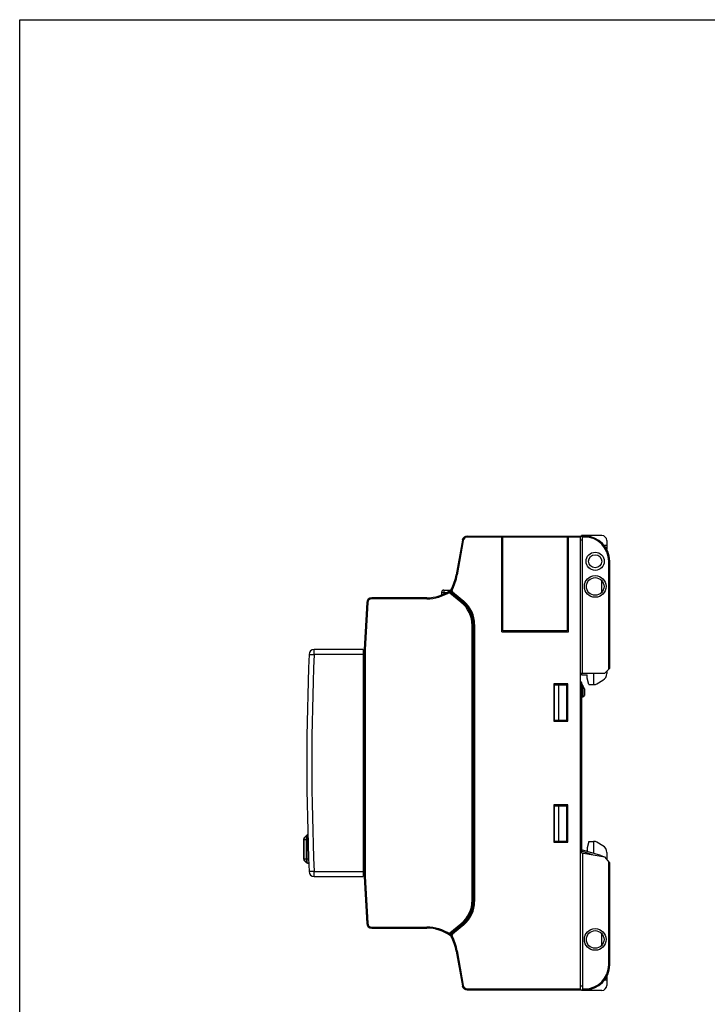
# Model space of a CAD drawing. Extents: x 0 to 420, y 0 to 297.
# Tile 3 of 9: x 0 to 136, y 102 to 297. Entities that reach past the tile are written whole.
import ezdxf

# ---------------------------------------------------------------- set-up
doc = ezdxf.new("R2010")
doc.units = 0
doc.header["$LTSCALE"] = 23.1
doc.layers.get('0').update_dxf_attribs({"linetype": 'CONTINUOUS'})
for name, color, linetype in [('02___PRT_ALL_AXES', 7, 'CONTINUOUS'), ('CHANFREINS', 7, 'CONTINUOUS'), ('CONGES', 7, 'CONTINUOUS')]:
    doc.layers.add(name, color=color, linetype=linetype)

msp = doc.modelspace()

# ---------------------------------------------------------------- linework, layer by layer
at = {"color": 7, "linetype": 'CONTINUOUS'}
for p, q in [((0, 0), (0, 297)), ((0, 297), (420, 297)), ((88.76, 194.61), (112.02, 194.61)), ((95.62, 175.61), (95.62, 194.61)), ((95.82, 193.81), (95.62, 193.81)), ((95.82, 193.51), (95.62, 193.51)), ((95.82, 175.81), (95.82, 194.61)), ((108.57, 194.61), (108.57, 175.81)), ((108.82, 193.81), (108.57, 193.81)), ((108.82, 193.51), (108.57, 193.51)), ((108.82, 175.61), (108.82, 194.61)), ((111.62, 193.81), (111.12, 193.81)), ((111.42, 194.61), (111.42, 194.71)), ((115.42, 194.71), (111.42, 194.71)), ((111.62, 167.41), (111.62, 194.61)), ((116.42, 193.71), (116.42, 192.71)), ((117.02, 168.41), (117.02, 189.61)), ((108.57, 175.81), (95.82, 175.81)), ((95.62, 175.61), (108.82, 175.61)), ((68.08, 172.11), (58.38, 172.11)), ((68.08, 172.11), (68.08, 127.11)), ((116.02, 167.41), (117.02, 168.41)), ((90.02, 167.58), (89.93, 167.59)), ((89.93, 167.02), (90.02, 167.01)), ((111.12, 167.41), (116.02, 167.41)), ((111.42, 167.41), (111.42, 167.06)), ((111.42, 167.06), (112.52, 167.06)), ((112.52, 166.46), (112.52, 167.06)), ((112.87, 165.16), (112.52, 166.46)), ((113.82, 167.41), (113.82, 165.16)), ((108.72, 165.31), (105.92, 165.31)), ((105.92, 165.31), (105.92, 157.91)), ((108.52, 158.11), (108.52, 165.11)), ((108.72, 157.91), (108.72, 165.31)), ((111.12, 165.81), (111.42, 165.51)), ((111.42, 165.51), (111.42, 131.81)), ((112.87, 165.16), (113.82, 165.16)), ((105.92, 157.91), (108.72, 157.91)), ((108.72, 141.31), (105.92, 141.31)), ((105.92, 141.31), (105.92, 133.91)), ((108.52, 134.11), (108.52, 141.11)), ((108.72, 133.91), (108.72, 141.31)), ((56.33, 130.84), (56.33, 134.54)), ((56.38, 134.54), (56.33, 134.54)), ((56.38, 134.23), (56.33, 134.23)), ((105.92, 133.91), (108.72, 133.91)), ((112.87, 134.06), (112.52, 132.76)), ((112.87, 134.06), (113.82, 134.06)), ((113.82, 134.06), (113.82, 131.67)), ((56.33, 130.53), (56.33, 130.84)), ((56.33, 130.84), (56.38, 130.84)), ((111.42, 131.81), (116.04, 131)), ((111.62, 131.77), (111.62, 104.61)), ((112.24, 132.16), (112.52, 132.16)), ((112.52, 132.76), (112.52, 132.16)), ((117.02, 129.82), (116.04, 131)), ((56.33, 130.53), (56.38, 130.53)), ((117.02, 109.61), (117.02, 129.82)), ((58.38, 127.11), (68.08, 127.11)), ((90.02, 127.12), (89.93, 127.11)), ((90.02, 126.69), (89.93, 126.69)), ((87.13, 117.01), (87.13, 117.16)), ((85.53, 115.8), (85.69, 115.8)), ((116.42, 106.51), (116.42, 105.51)), ((111.12, 105.41), (111.62, 105.41)), ((111.12, 104.61), (112.02, 104.61)), ((111.42, 104.51), (111.42, 104.61)), ((115.42, 104.51), (111.42, 104.51))]:
    msp.add_line(p, q, dxfattribs=at)
at = {"color": 9, "linetype": 'CONTINUOUS'}
for p, q in [((95.62, 194.41), (88.76, 194.41)), ((108.57, 194.41), (95.82, 194.41)), ((111.12, 194.41), (108.82, 194.41)), ((112.02, 194.41), (111.62, 194.41)), ((116.42, 192.71), (115.94, 192.71)), ((116.82, 168.21), (116.82, 189.61)), ((58.38, 171.11), (58.38, 172.11)), ((57.38, 171.15), (58.38, 171.11)), ((68.08, 171.11), (58.38, 171.11)), ((56.38, 134.4), (56.33, 134.4)), ((56.38, 134.19), (56.33, 134.19)), ((56.38, 134.13), (56.33, 134.13)), ((56.38, 133.78), (56.33, 133.78)), ((56.38, 130.9), (56.33, 130.9)), ((116.82, 109.61), (116.82, 130.06)), ((58.38, 128.11), (57.38, 128.07)), ((58.38, 127.11), (58.38, 128.11)), ((58.38, 128.11), (68.08, 128.11)), ((116.42, 106.51), (115.94, 106.51)), ((111.62, 104.81), (112.02, 104.81))]:
    msp.add_line(p, q, dxfattribs=at)
at = {"color": 7, "linetype": 'CONTINUOUS'}
for centre, radius in [((114.12, 189.61), 1.8), ((114.12, 189.61), 1.3), ((114.12, 184.61), 2.15), ((114.12, 184.61), 1.75), ((114.12, 114.61), 2.15), ((114.12, 114.61), 1.75)]:
    msp.add_circle(centre, radius, dxfattribs=at)
for centre, radius, start, end in [((115.42, 193.71), 1, 0, 90), ((80.73, 190.36), 8, 286.8671, 291.385), ((58.38, 171.11), 1, 90, 177.5624), ((563.43, 149.61), 506.5, 177.5624, 182.4376), ((58.38, 128.11), 1, 182.4376, 270), ((80.73, 108.86), 8, 87.8882, 89.1862), ((80.73, 108.86), 8, 72.2125, 76.9504), ((115.42, 105.51), 1, 270, 360)]:
    msp.add_arc(centre, radius, start, end, dxfattribs=at)
at = {"color": 9, "linetype": 'CONTINUOUS'}
msp.add_arc((563.43, 149.61), 505.5, 177.5624, 182.4376, dxfattribs=at)
at = {"layer": '02___PRT_ALL_AXES', "color": 7, "linetype": 'CONTINUOUS'}
for p, q in [((115.42, 183.44), (115.42, 185.78)), ((68.33, 170.51), (68.08, 170.51)), ((68.08, 128.71), (68.33, 128.71)), ((115.42, 113.44), (115.42, 115.78))]:
    msp.add_line(p, q, dxfattribs=at)
at = {"layer": 'CHANFREINS', "color": 7, "linetype": 'CONTINUOUS'}
for p, q in [((106.02, 165.11), (108.52, 165.11)), ((106.02, 165.11), (106.02, 158.11)), ((106.82, 165.11), (106.82, 158.11)), ((111.97, 164.31), (111.42, 165.51)), ((111.67, 164.96), (111.67, 162.71)), ((111.97, 164.31), (111.97, 163.01)), ((111.42, 162.71), (111.67, 162.71)), ((111.67, 162.71), (111.97, 163.01)), ((106.02, 158.11), (108.52, 158.11)), ((106.02, 141.11), (108.52, 141.11)), ((106.02, 141.11), (106.02, 134.11)), ((106.82, 141.11), (106.82, 134.11)), ((106.02, 134.11), (108.52, 134.11)), ((115.23, 131.24), (111.42, 132.41)), ((113.62, 131.42), (111.42, 132.1)), ((115.23, 131.24), (115.8, 131.04)), ((85.71, 116.01), (85.94, 116.01)), ((86.93, 116.86), (86.85, 116.93))]:
    msp.add_line(p, q, dxfattribs=at)
at = {"layer": 'CONGES', "color": 7, "linetype": 'CONTINUOUS'}
for p, q in [((87.78, 193.78), (86.57, 186.93)), ((111.12, 194.61), (111.12, 104.61)), ((116.42, 192.71), (116.42, 191.98)), ((84.14, 183.89), (85.44, 183.89)), ((85.44, 183.86), (85.44, 183.89)), ((85.53, 183.36), (85.53, 183.76)), ((80.73, 182.36), (69.81, 182.36)), ((83.64, 183.39), (83.64, 182.92)), ((85.53, 183.36), (85.33, 183.26)), ((87.63, 181.66), (85.53, 183.36)), ((85.7, 183.41), (87.95, 181.52)), ((68.81, 181.41), (68.33, 172.14)), ((89.93, 122.38), (89.93, 176.84)), ((90.02, 177.08), (90.02, 122.14)), ((68.33, 172.08), (68.33, 172.14)), ((68.33, 172.08), (68.33, 127.14)), ((68.08, 171.11), (68.33, 171.11)), ((114.47, 165.33), (115.67, 166.03)), ((116.42, 167.81), (116.42, 167.33)), ((56.44, 134.79), (56.82, 135.17)), ((57.07, 135.4), (56.88, 135.21)), ((56.96, 135.23), (57.13, 135.23)), ((56.38, 130.41), (56.38, 134.65)), ((115.67, 133.19), (114.47, 133.89)), ((116.42, 131.89), (116.42, 130.54)), ((56.44, 130.27), (56.82, 129.89)), ((56.96, 129.83), (57.31, 129.83)), ((57.01, 129.83), (57.07, 129.77)), ((57.32, 129.71), (57.21, 129.71)), ((68.08, 128.11), (68.33, 128.11)), ((68.33, 127.08), (68.33, 127.14)), ((68.33, 127.08), (68.81, 117.81)), ((85.53, 115.86), (87.63, 117.56)), ((87.95, 117.7), (85.7, 115.81)), ((69.81, 116.86), (80.73, 116.86)), ((85.53, 115.86), (85.33, 115.95)), ((85.53, 115.46), (85.53, 115.86)), ((86.57, 112.29), (87.78, 105.44)), ((116.42, 107.25), (116.42, 106.51)), ((88.76, 104.61), (111.12, 104.61))]:
    msp.add_line(p, q, dxfattribs=at)
at = {"layer": 'CONGES', "color": 9, "linetype": 'CONTINUOUS'}
for p, q in [((87.97, 193.75), (86.76, 186.89)), ((87.97, 193.75), (87.78, 193.78)), ((88.76, 194.41), (88.76, 194.61)), ((112.02, 194.41), (112.02, 194.61)), ((116.82, 189.61), (117.02, 189.61)), ((86.76, 186.89), (86.57, 186.93)), ((84.14, 183.89), (84.14, 183.13)), ((85.33, 183.26), (85.33, 183.57)), ((85.51, 183.75), (85.52, 183.76)), ((85.52, 183.76), (85.53, 183.76)), ((85.75, 183.93), (85.58, 184.03)), ((85.83, 183.56), (85.7, 183.41)), ((85.83, 183.56), (88.08, 181.68)), ((69.81, 182.16), (69.81, 182.36)), ((80.73, 182.16), (69.81, 182.16)), ((80.73, 182.16), (80.73, 182.36)), ((83.64, 183.39), (84.64, 183.39)), ((87.5, 181.5), (85.33, 183.26)), ((87.5, 181.5), (87.63, 181.66)), ((88.08, 181.68), (87.95, 181.52)), ((69.01, 181.4), (68.53, 172.13)), ((69.01, 181.4), (68.81, 181.41)), ((89.73, 122.38), (89.73, 176.84)), ((89.73, 176.84), (89.93, 176.84)), ((90.22, 177.08), (90.02, 177.08)), ((90.22, 177.08), (90.22, 122.14)), ((68.53, 172.13), (68.33, 172.14)), ((68.53, 172.08), (68.33, 172.08)), ((68.53, 172.08), (68.53, 127.14)), ((68.08, 170.71), (68.33, 170.71)), ((56.44, 130.27), (56.44, 134.79)), ((56.82, 135.17), (56.82, 129.89)), ((56.96, 135.23), (56.96, 129.83)), ((56.38, 134.43), (57.15, 134.43)), ((56.38, 130.63), (57.28, 130.63)), ((68.08, 128.51), (68.33, 128.51)), ((68.53, 127.14), (68.33, 127.14)), ((68.53, 127.09), (68.33, 127.08)), ((68.53, 127.09), (69.01, 117.82)), ((89.73, 122.38), (89.93, 122.38)), ((90.22, 122.14), (90.02, 122.14)), ((69.01, 117.82), (68.81, 117.81)), ((85.33, 115.95), (87.5, 117.72)), ((88.08, 117.54), (85.83, 115.66)), ((87.5, 117.72), (87.63, 117.56)), ((88.08, 117.54), (87.95, 117.7)), ((69.81, 117.06), (80.73, 117.06)), ((69.81, 117.06), (69.81, 116.86)), ((80.73, 117.06), (80.73, 116.86)), ((85.33, 115.65), (85.33, 115.95)), ((85.53, 115.46), (85.52, 115.46)), ((85.75, 115.29), (85.58, 115.19)), ((85.83, 115.66), (85.7, 115.81)), ((86.76, 112.33), (86.57, 112.29)), ((86.76, 112.33), (87.97, 105.47)), ((116.82, 109.61), (117.02, 109.61)), ((87.97, 105.47), (87.78, 105.44)), ((88.76, 104.81), (111.12, 104.81)), ((88.76, 104.81), (88.76, 104.61)), ((112.02, 104.81), (112.02, 104.61))]:
    msp.add_line(p, q, dxfattribs=at)
at = {"layer": 'CONGES', "color": 7, "linetype": 'CONTINUOUS'}
for centre, radius, start, end in [((88.76, 193.61), 1, 90, 170), ((112.02, 189.61), 5, 0, 90), ((76.72, 188.66), 10, 332.3735, 350), ((80.73, 190.36), 8, 270, 305.4679), ((84.14, 183.39), 0.5, 90, 180), ((85.43, 183.76), 0.1, 0, 125.4679), ((86.02, 183.79), 0.5, 152.3735, 230), ((69.81, 181.36), 1, 90, 177), ((83.73, 176.84), 6.2, 0, 51), ((84.22, 177.08), 5.8, 0, 50), ((69.33, 172.08), 1, 177, 180), ((114.92, 167.33), 1.5, 300, 360), ((113.82, 166.46), 1.3, 270, 300), ((56.58, 134.65), 0.2, 135, 180), ((56.96, 135.03), 0.2, 90, 135), ((57.21, 135.26), 0.2, 114.7539, 135), ((113.82, 132.76), 1.3, 60, 90), ((114.92, 131.89), 1.5, 0, 60), ((56.58, 130.41), 0.2, 180, 225), ((56.96, 130.03), 0.2, 225, 270), ((57.21, 129.91), 0.2, 225, 270), ((69.33, 127.14), 1, 180, 183), ((83.73, 122.38), 6.2, 309, 360), ((84.22, 122.14), 5.8, 310, 360), ((69.81, 117.86), 1, 183, 270), ((80.73, 108.86), 8, 54.5321, 90), ((85.43, 115.46), 0.1, 234.5321, 360), ((86.02, 115.43), 0.5, 130, 207.6265), ((76.72, 110.56), 10, 10, 27.6265), ((112.02, 109.61), 5, 270, 360), ((88.76, 105.61), 1, 190, 270)]:
    msp.add_arc(centre, radius, start, end, dxfattribs=at)
at = {"layer": 'CONGES', "color": 9, "linetype": 'CONTINUOUS'}
for centre, radius, start, end in [((88.76, 193.61), 0.8, 90, 170), ((112.02, 189.61), 4.8, 0, 90), ((76.72, 188.66), 10.2, 332.3735, 350), ((80.73, 190.36), 8.2, 270, 304.1193), ((86.02, 183.79), 0.3, 152.3735, 230), ((69.81, 181.36), 0.8, 90, 177), ((84.22, 177.08), 6, 0, 50), ((83.73, 176.84), 6, 0, 51), ((69.33, 172.08), 0.8, 177, 180), ((69.33, 127.14), 0.8, 180, 183), ((83.73, 122.38), 6, 309, 360), ((84.22, 122.14), 6, 310, 360), ((69.81, 117.86), 0.8, 183, 270), ((80.73, 108.86), 8.2, 55.8795, 90), ((97.07, 128.03), 17.06, 226.5243, 226.6412), ((86.02, 115.43), 0.3, 130, 207.6265), ((76.72, 110.56), 10.2, 10, 27.6265), ((112.02, 109.61), 4.8, 270, 360), ((88.76, 105.61), 0.8, 190, 270)]:
    msp.add_arc(centre, radius, start, end, dxfattribs=at)
for points, knots in [([(85.37, 183.84), (85.37, 183.83), (85.35, 183.74), (85.34, 183.65), (85.33, 183.57)], [0, 0, 0, 0, 0.1029, 1, 1, 1, 1]), ([(85.33, 183.57), (85.34, 183.59), (85.41, 183.65), (85.47, 183.71), (85.51, 183.75)], [0, 0, 0, 0, 0.291058, 1, 1, 1, 1]), ([(85.33, 115.65), (85.33, 115.62), (85.35, 115.53), (85.36, 115.44), (85.37, 115.38)], [0, 0, 0, 0, 0.336935, 1, 1, 1, 1]), ([(85.52, 115.46), (85.52, 115.47), (85.46, 115.52), (85.4, 115.58), (85.35, 115.62)], [0, 0, 0, 0, 0.146199, 1, 1, 1, 1])]:
    msp.add_open_spline(points, degree=3, knots=knots, dxfattribs=at)

doc.saveas('drawing.dxf')
